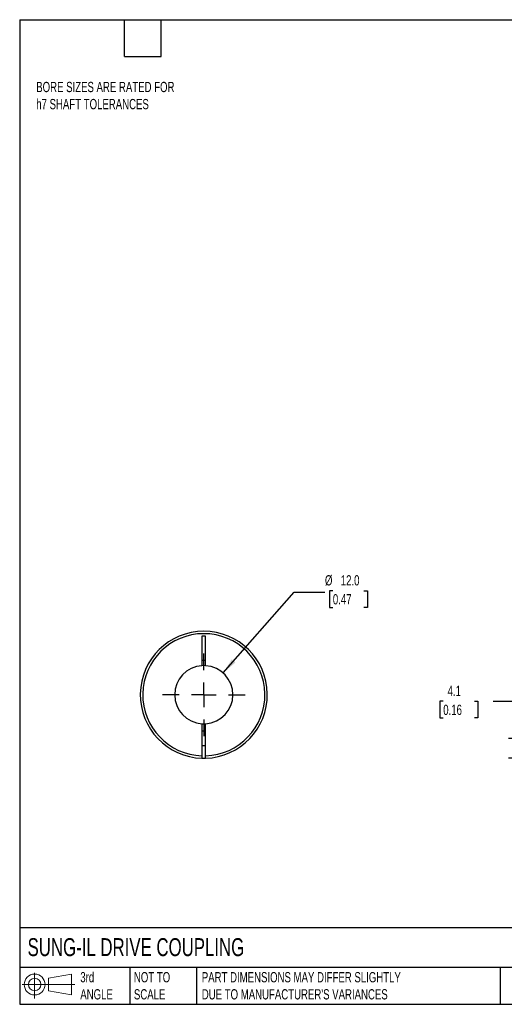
# Model space of a CAD drawing. Header units: millimetres. Extents: x 6 to 273, y 6 to 210.
# Tile 1 of 3: x 6 to 106, y 6 to 210. Entities that reach past the tile are written whole.
import ezdxf

# ---------------------------------------------------------------- set-up
doc = ezdxf.new("R2010")
doc.units = ezdxf.units.MM
doc.linetypes.add('SLD-Center', pattern=[19.05, 15.24, -1.27, 1.27, -1.27])
doc.linetypes.add('SLD-Solid', pattern=[0])
doc.layers.add('CENTER', color=40, linetype='SLD-Center')
doc.layers.add('SLD-DEFPOINTS', color=7, linetype='Continuous')
doc.layers.add('DIMENSIONS', color=140, linetype='SLD-Solid', lineweight=25)
doc.layers.add('TEXT', color=140, linetype='SLD-Solid', lineweight=25)
doc.styles.add('SLDTEXTSTYLE0', font='TXT', dxfattribs={"width": 0.7})
doc.dimstyles.new('SLDDIMSTYLE0', dxfattribs={"dimtxt": 2.158008, "dimasz": 3.302, "dimexe": 0, "dimexo": 0.0625, "dimgap": 0.539502, "dimtad": 0, "dimtih": 1, "dimtoh": 1, "dimdec": 1, "dimrnd": 1e-09, "dimzin": 12, "dimdsep": 46, "dimtxsty": 'SLDTEXTSTYLE0', "dimsah": 1, "dimcen": 0.09, "dimadec": 0, "dimazin": 3, "dimtfac": 1, "dimtdec": 1, "dimtmove": 0, "dimatfit": 0, "dimfxl": 0, "dimfrac": 2, "dimtolj": 1, "dimtzin": 12, "dimarcsym": 0})
doc.dimstyles.new('SLDDIMSTYLE3', dxfattribs={"dimtxt": 2.158008, "dimasz": 3.302, "dimexe": 0, "dimexo": 0.0625, "dimgap": 0.539502, "dimtad": 0, "dimtih": 1, "dimtoh": 1, "dimdec": 1, "dimrnd": 1e-09, "dimzin": 4, "dimdsep": 46, "dimtxsty": 'SLDTEXTSTYLE0', "dimsah": 1, "dimcen": 0, "dimadec": 0, "dimazin": 1, "dimtfac": 1, "dimtdec": 1, "dimtofl": 0, "dimtmove": 0, "dimatfit": 3, "dimfxl": 0, "dimfrac": 2, "dimtolj": 1, "dimtzin": 12, "dimarcsym": 0})

# ---------------------------------------------------------------- blocks, each defined once
blk = doc.blocks.new('Block11')
at = {"color": 7, "linetype": 'SLD-Solid', "lineweight": 18}
for p, q in [((2.59, 5.31), (2.59, 0)), ((5.48, 4.17), (10.18, 5.03)), ((5.48, 1.6), (5.48, 4.17)), ((10.18, 5.03), (10.18, 0.73)), ((0, 2.88), (10.87, 2.88)), ((5.48, 1.6), (10.18, 0.73))]:
    blk.add_line(p, q, dxfattribs=at)
for radius in [2.15, 1.29]:
    blk.add_circle((2.59, 2.88), radius, dxfattribs=at)
blk = doc.blocks.new('Block12')
at = {"layer": 'SLD-DEFPOINTS'}
blk.add_blockref('Block11', (0, 0), dxfattribs=at)
blk = doc.blocks.new('_D_1')
at = {"layer": 'DIMENSIONS'}
for p, q in [((93.72, 68.88), (93, 68.88)), ((93, 68.88), (93, 65.45)), ((100.14, 68.88), (100.86, 68.88)), ((100.86, 68.88), (100.86, 65.45)), ((104.03, 68.88), (110.38, 68.88)), ((110.38, 68.88), (110.38, 61.24)), ((93, 65.45), (93.72, 65.45)), ((100.86, 65.45), (100.14, 65.45)), ((115.61, 61.24), (107.2, 61.24)), ((117.9, 57.15), (107.2, 57.15)), ((110.38, 57.15), (110.38, 50.8))]:
    blk.add_line(p, q, dxfattribs=at)
for points in [[(110.38, 61.24), (110.89, 64.54), (109.87, 64.54)], [(110.38, 57.15), (109.87, 53.84), (110.89, 53.84)]]:
    blk.add_solid(points, dxfattribs=at)
at = {"layer": 'DIMENSIONS', "char_height": 2.117, "attachment_point": 1, "style": 'SLDTEXTSTYLE0'}
for s, insert in [('4.1', (94.62, 72.1)), ('0.16', (93.72, 68.18))]:
    blk.add_mtext(s, dxfattribs=dict(at, insert=insert))
blk = doc.blocks.new('_D_8')
at = {"layer": 'DIMENSIONS'}
for p, q in [((70.95, 91.7), (70.23, 91.7)), ((70.23, 91.7), (70.23, 88.27)), ((77.37, 91.7), (78.09, 91.7)), ((78.09, 91.7), (78.09, 88.27)), ((48.3, 74.74), (62.97, 91.4)), ((62.97, 91.4), (69.32, 91.4)), ((70.23, 88.27), (70.95, 88.27)), ((78.09, 88.27), (77.37, 88.27))]:
    blk.add_line(p, q, dxfattribs=at)
blk.add_solid([(48.3, 74.74), (50.86, 76.88), (50.1, 77.55)], dxfattribs=at)
at = {"layer": 'DIMENSIONS', "char_height": 2.117, "attachment_point": 1, "style": 'SLDTEXTSTYLE0'}
for s, insert in [('%%c', (69.32, 94.91)), ('12.0', (72.58, 94.91)), ('0.47', (70.95, 91))]:
    blk.add_mtext(s, dxfattribs=dict(at, insert=insert))
blk = doc.blocks.new('SW_CENTERMARKSYMBOL_3')
at = {"layer": 'CENTER', "color": 0}
for p, q in [((0, 5.08), (0, 8.54)), ((0, 0), (0, 2.54)), ((-5.08, 0), (-8.54, 0)), ((0, 0), (-2.54, 0)), ((0, 0), (0, -2.54)), ((0, 0), (2.54, 0)), ((5.08, 0), (8.54, 0)), ((0, -5.08), (0, -8.54))]:
    blk.add_line(p, q, dxfattribs=at)

msp = doc.modelspace()

# ---------------------------------------------------------------- linework, layer by layer
for p, q in [((44.7, 82.34), (43.95, 82.34)), ((43.95, 82.34), (43.95, 76.23)), ((44.7, 76.23), (44.7, 82.34)), ((43.95, 77.34), (44.7, 77.34)), ((43.95, 64.25), (43.95, 57.65)), ((44.7, 57.65), (44.7, 64.25)), ((44.7, 62.74), (43.95, 62.74)), ((43.95, 59.74), (44.7, 59.74))]:
    msp.add_line(p, q)
at = {"flags": 128}
for points in [[(44.7, 76.23), (44.33, 76.24), (43.95, 76.23)], [(43.95, 64.25), (44.33, 64.24), (44.7, 64.25)]]:
    msp.add_lwpolyline(points, dxfattribs=at)
for radius, start, end in [(13.1, 271.6404, 268.3596), (12.6, 271.7055, 268.2945), (6, 93.5833, 266.4167), (6, 273.5833, 86.4167), (13.1, 268.3596, 271.6404)]:
    msp.add_arc((44.33, 70.24), radius, start, end)
for points in [[(43.95, 57.65), (43.95, 57.51), (43.95, 57.38), (43.95, 57.2), (43.95, 57.15), (43.95, 57.15)], [(44.7, 57.15), (44.7, 57.15), (44.7, 57.2), (44.7, 57.38), (44.7, 57.51), (44.7, 57.65)]]:
    msp.add_open_spline(points, degree=3, knots=[0, 0, 0, 0, 0.5, 0.5, 1, 1, 1, 1])
at = {"layer": 'TEXT'}
for p, q in [((6.35, 209.55), (273.05, 209.55)), ((6.35, 209.55), (6.35, 6.35)), ((27.94, 201.93), (27.94, 209.55)), ((35.56, 201.93), (35.56, 209.55)), ((27.94, 201.93), (35.56, 201.93)), ((273.05, 22.13), (6.35, 22.13)), ((273.05, 13.97), (6.35, 13.97)), ((29.04, 13.97), (29.04, 6.35)), ((42.84, 13.97), (42.84, 6.35)), ((105.48, 13.97), (105.48, 6.35)), ((6.35, 6.35), (273.05, 6.35))]:
    msp.add_line(p, q, dxfattribs=at)

# ---------------------------------------------------------------- block references
at = {"layer": 'CENTER'}
msp.add_blockref('SW_CENTERMARKSYMBOL_3', (44.33, 70.24), dxfattribs=at)
at = {"layer": 'SLD-DEFPOINTS'}
msp.add_blockref('Block12', (6.84, 7.55), dxfattribs=at)

# ---------------------------------------------------------------- texts
at = {"layer": 'TEXT', "attachment_point": 1, "style": 'SLDTEXTSTYLE0'}
for s, insert, char_height in [('BORE SIZES ARE RATED FOR^Jh7 SHAFT TOLERANCES', (9.76, 196.72), 2.1167), ('SUNG-IL DRIVE COUPLING', (7.97, 20), 3.7042), ('3rd^JANGLE', (18.85, 13), 2.117), ('NOT TO^JSCALE', (29.91, 13), 2.1167), ("PART DIMENSIONS MAY DIFFER SLIGHTLY ^JDUE TO MANUFACTURER'S VARIANCES", (43.91, 13), 2.1167)]:
    msp.add_mtext(s, dxfattribs=dict(at, insert=insert, char_height=char_height))

# ---------------------------------------------------------------- dimensions: what is measured, and where the dimension line sits
at = {"layer": 'DIMENSIONS'}
dim = msp.add_diameter_dim_2p(p1=(40.36, 65.74), p2=(48.3, 74.74), dimstyle='SLDDIMSTYLE3', dxfattribs=at)
dim.commit()
dim.dimension.update_dxf_attribs({"geometry": '_D_8', "text_midpoint": (74.16, 91.4), "dimtype": 163})
dim = msp.add_linear_dim(base=(110.38, 61.24), p1=(119.17, 57.15), p2=(116.88, 61.24), angle=90, dimstyle='SLDDIMSTYLE0', dxfattribs=at)
dim.commit()
dim.dimension.update_dxf_attribs({"geometry": '_D_1', "text_midpoint": (110.38, 68.88), "dimtype": 160})

doc.saveas('drawing.dxf')
